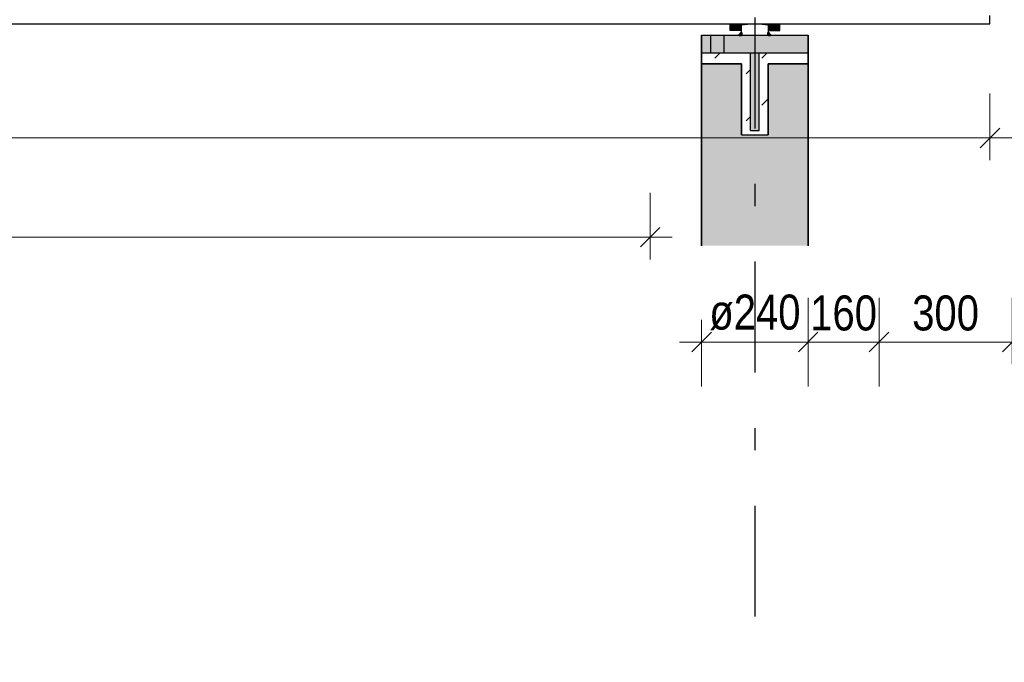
# Model space of a CAD drawing. Header units: millimetres. Extents: x -8.5 to 60.3, y 0 to 42.
# Tile 97 of 109: x 32.9 to 37.4, y 20 to 22.9. Entities that reach past the tile are written whole.
import ezdxf

# ---------------------------------------------------------------- set-up
doc = ezdxf.new("R2010")
doc.units = ezdxf.units.MM
doc.linetypes.add('DASHDOTX2', pattern=[2, 1, -0.5, 0, -0.5])
doc.linetypes.add('HIDDEN', pattern=[0.375, 0.25, -0.125])
doc.layers.add('Achsen', color=7, linetype='Continuous', lineweight=20)
doc.styles.add('Arial Narrow', font='ARIALN.TTF')
doc.dimstyles.new('Arch_Strakon_dimstyle', dxfattribs={"dimtxt": 11.25, "dimasz": 1, "dimexe": 1.25, "dimexo": 0.0625, "dimgap": 1, "dimtad": 0, "dimdec": 3, "dimzin": 12, "dimdsep": 46, "dimtxsty": 'Arial Narrow', "dimblk": 'Arrowhead_Tick', "dimsah": 1, "dimcen": 0, "dimse1": 1, "dimse2": 1, "dimclrd": 6, "dimclrt": 3, "dimazin": 0, "dimtfac": 1, "dimtdec": 4, "dimtmove": 0, "dimatfit": 3, "dimldrblk": 'NONE', "dimfxl": 1, "dimtvp": 1, "dimtolj": 1, "dimtzin": 0, "dimlwd": 13, "dimarcsym": 2})

# ---------------------------------------------------------------- blocks, each defined once
blk = doc.blocks.new('Arrowhead_Tick')
at = {"color": 0, "linetype": 'Continuous', "lineweight": -2, "ltscale": 0.5}
for p, q in [((0, 20), (0, -10)), ((-1, 0), (0, 0)), ((10, 0), (0, 0))]:
    blk.add_line(p, q, dxfattribs=at)
at = {"color": 2, "linetype": 'Continuous', "lineweight": 35, "ltscale": 0.5}
blk.add_line((4.42, 4.42), (-4.42, -4.42), dxfattribs=at)
blk = doc.blocks.new('*D67')
at = {"color": 6, "linetype": 'Continuous', "lineweight": 13}
blk.add_line((36.0133, 21.4183), (36.4733, 21.4183), dxfattribs=at)
at = {"layer": 'Defpoints', "color": 0}
for p in [(36.0033, 21.8525), (36.4833, 21.8525), (36.4833, 21.4183)]:
    blk.add_point(p, dxfattribs=at)
at = {"color": 6, "lineweight": 13, "xscale": 0.01, "yscale": 0.01, "zscale": 0.01}
blk.add_blockref('Arrowhead_Tick', (36.4833, 21.4183), dxfattribs=at)
at = {"color": 6, "lineweight": 13, "xscale": 0.01, "yscale": 0.01, "zscale": 0.01, "rotation": 180}
blk.add_blockref('Arrowhead_Tick', (36.0033, 21.4183), dxfattribs=at)
at = {"color": 2, "lineweight": -2, "insert": (36.2433, 21.5516), "char_height": 0.1575, "attachment_point": 5, "style": 'Arial Narrow'}
blk.add_mtext('\\A1;ø240', dxfattribs=at)
blk = doc.blocks.new('_None')
blk = doc.blocks.new('*D68')
at = {"color": 6, "linetype": 'Continuous', "lineweight": 13}
for p, q in [((36.8128, 23.355), (36.8591, 23.355)), ((37.2928, 23.355), (37.2464, 23.355))]:
    blk.add_line(p, q, dxfattribs=at)
at = {"layer": 'Defpoints', "color": 0}
for p in [(37.3028, 23.355), (36.8028, 22.8905), (37.3028, 22.8525)]:
    blk.add_point(p, dxfattribs=at)
at = {"color": 6, "lineweight": 13, "xscale": 0.01, "yscale": 0.01, "zscale": 0.01}
blk.add_blockref('Arrowhead_Tick', (37.3028, 23.355), dxfattribs=at)
at = {"color": 6, "lineweight": 13, "xscale": 0.01, "yscale": 0.01, "zscale": 0.01, "rotation": 180}
blk.add_blockref('Arrowhead_Tick', (36.8028, 23.355), dxfattribs=at)
at = {"color": 2, "lineweight": -2, "insert": (37.0528, 23.405), "char_height": 0.1575, "attachment_point": 5, "style": 'Arial Narrow'}
blk.add_mtext('\\A1;250', dxfattribs=at)
blk = doc.blocks.new('*D69')
at = {"color": 6, "linetype": 'Continuous', "lineweight": 13}
for p, q in [((37.2928, 23.355), (37.2828, 23.355)), ((37.3028, 23.355), (37.4028, 23.355)), ((37.4128, 23.355), (37.4228, 23.355))]:
    blk.add_line(p, q, dxfattribs=at)
at = {"layer": 'Defpoints', "color": 0}
for p in [(37.4028, 23.355), (37.4028, 22.8905), (37.3028, 22.8525)]:
    blk.add_point(p, dxfattribs=at)
at = {"color": 6, "lineweight": 13, "xscale": 0.01, "yscale": 0.01, "zscale": 0.01}
for p, rotation in [((37.3028, 23.355), 2.035554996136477e-12), ((37.4028, 23.355), 180.000000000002)]:
    blk.add_blockref('Arrowhead_Tick', p, dxfattribs=dict(at, rotation=rotation))
at = {"color": 2, "lineweight": -2, "insert": (37.5807, 23.405), "char_height": 0.1575, "attachment_point": 5, "style": 'Arial Narrow'}
blk.add_mtext('\\A1;50', dxfattribs=at)
blk = doc.blocks.new('*D70')
at = {"color": 6, "linetype": 'Continuous', "lineweight": 13}
blk.add_line((36.4933, 21.4183), (36.7928, 21.4183), dxfattribs=at)
at = {"layer": 'Defpoints', "color": 0}
for p in [(36.8028, 22.8905), (36.4833, 21.8525), (36.8028, 21.4183)]:
    blk.add_point(p, dxfattribs=at)
at = {"color": 6, "lineweight": 13, "xscale": 0.01, "yscale": 0.01, "zscale": 0.01}
for p, rotation in [((36.8028, 21.4183), 359.9999999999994), ((36.4833, 21.4183), 179.9999999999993)]:
    blk.add_blockref('Arrowhead_Tick', p, dxfattribs=dict(at, rotation=rotation))
at = {"color": 2, "lineweight": -2, "insert": (36.643, 21.5487), "char_height": 0.1575, "attachment_point": 5, "style": 'Arial Narrow'}
blk.add_mtext('\\A1;160', dxfattribs=at)
blk = doc.blocks.new('*D71')
at = {"color": 6, "linetype": 'Continuous', "lineweight": 13}
blk.add_line((36.8128, 21.4183), (37.3928, 21.4183), dxfattribs=at)
at = {"layer": 'Defpoints', "color": 0}
for p in [(36.8028, 22.8905), (37.4028, 22.8905), (37.4028, 21.4183)]:
    blk.add_point(p, dxfattribs=at)
at = {"color": 6, "lineweight": 13, "xscale": 0.01, "yscale": 0.01, "zscale": 0.01}
blk.add_blockref('Arrowhead_Tick', (37.4028, 21.4183), dxfattribs=at)
at = {"color": 6, "lineweight": 13, "xscale": 0.01, "yscale": 0.01, "zscale": 0.01, "rotation": 180}
blk.add_blockref('Arrowhead_Tick', (36.8028, 21.4183), dxfattribs=at)
at = {"color": 2, "lineweight": -2, "insert": (37.1028, 21.5487), "char_height": 0.1575, "attachment_point": 5, "style": 'Arial Narrow'}
blk.add_mtext('\\A1;300', dxfattribs=at)
blk = doc.blocks.new('*D91')
at = {"color": 6, "linetype": 'Continuous', "lineweight": 13}
blk.add_line((15.0781, 22.3388), (37.2928, 22.3388), dxfattribs=at)
at = {"layer": 'Defpoints', "color": 0}
for p in [(15.0681, 22.8325), (37.3028, 22.8525), (37.3028, 22.3388)]:
    blk.add_point(p, dxfattribs=at)
at = {"color": 6, "lineweight": 13, "xscale": 0.01, "yscale": 0.01, "zscale": 0.01}
blk.add_blockref('Arrowhead_Tick', (37.3028, 22.3388), dxfattribs=at)
at = {"color": 6, "lineweight": 13, "xscale": 0.01, "yscale": 0.01, "zscale": 0.01, "rotation": 180}
blk.add_blockref('Arrowhead_Tick', (15.0681, 22.3388), dxfattribs=at)
at = {"color": 2, "lineweight": -2, "insert": (26.1854, 22.4679), "char_height": 0.1575, "attachment_point": 5, "style": 'Arial Narrow'}
blk.add_mtext('\\A1;11117', dxfattribs=at)

msp = doc.modelspace()

# ---------------------------------------------------------------- hatches: boundary and pattern name
at = {"lineweight": 18, "true_color": 0x48a4ff}
for points in [[(36.131281, 22.822499), (36.181281, 22.822499), (36.181281, 22.852499), (36.131281, 22.852499)], [(36.355281, 22.852499), (36.355281, 22.822499), (36.305281, 22.822499), (36.305281, 22.852499)]]:
    msp.add_hatch(color=161, dxfattribs=at).paths.add_polyline_path(points)
at = {"lineweight": 18}
h = msp.add_hatch(dxfattribs=at)
h.set_pattern_fill('punkt', color=5, scale=0.01, angle=135, style=0, pattern_type=2)
h.set_pattern_definition([(135, (0, 0), (-0.031819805, -0.031819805), [0, -0.075])])
h.paths.add_polyline_path([(36.171988, 22.802499), (36.183281, 22.802499), (36.183281, 22.81311)])
h = msp.add_hatch(dxfattribs=at)
h.set_pattern_fill('punkt', color=5, scale=0.01, angle=45, style=0, pattern_type=2)
h.set_pattern_definition([(45, (0, 0), (-0.031819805, 0.031819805), [0, -0.075])])
h.paths.add_polyline_path([(36.303281, 22.813793), (36.303281, 22.802499), (36.313892, 22.802499)])
at = {"true_color": 0x48a4ff}
for points in [[(36.483281, 22.802499), (36.483281, 22.722499), (36.003281, 22.722499), (36.003281, 22.802499)], [(36.223281, 22.372499), (36.263281, 22.372499), (36.263281, 22.722499), (36.223281, 22.722499)]]:
    msp.add_hatch(color=161, dxfattribs=at).paths.add_polyline_path(points)
h = msp.add_hatch()
h.set_pattern_fill('uB', color=10, scale=0.01, angle=45, style=0, pattern_type=2)
h.set_pattern_definition([(45, (0, 0), (-0.212132, 0.212132), [0.05, -0.05]), (45, (-0.0707, 0.14142), (-0.212132, 0.212132), [0.05, -0.05, 0.05, -0.05])])
h.paths.add_polyline_path([(36.303281, 22.672499), (36.483281, 22.672499), (36.483281, 22.722499), (36.263281, 22.722499), (36.263281, 22.372499), (36.223281, 22.372499), (36.223281, 22.722499), (36.003281, 22.722499), (36.003281, 22.672499), (36.183281, 22.672499), (36.183281, 22.352499), (36.243281, 22.350569), (36.303281, 22.352499)])
at = {"true_color": 0xceffce}
msp.add_hatch(color=254, dxfattribs=at).paths.add_polyline_path([(36.483281, 22.672499), (36.483281, 21.852499), (36.003281, 21.852499), (36.003281, 22.672499), (36.183281, 22.672499), (36.183281, 22.352499), (36.243281, 22.350569), (36.303281, 22.352499), (36.303281, 22.672499)])

# ---------------------------------------------------------------- linework, layer by layer
at = {"color": 3, "linetype": 'Continuous', "lineweight": 25}
for p, q in [((37.302769, 22.852499), (37.302769, 22.890499)), ((15.068069, 22.852499), (37.302769, 22.852499)), ((35.771106, 22.852499), (37.302769, 22.852499)), ((36.131281, 22.822499), (36.131281, 22.852499)), ((36.181281, 22.822499), (36.131281, 22.822499)), ((36.181281, 22.852499), (36.181281, 22.822499)), ((36.183281, 22.848499), (36.223281, 22.852499)), ((36.183281, 22.802499), (36.183281, 22.848499)), ((36.223281, 22.852499), (36.263281, 22.852499)), ((36.263281, 22.852499), (36.303281, 22.848499)), ((36.303281, 22.848499), (36.303281, 22.802499)), ((36.305281, 22.852499), (36.305281, 22.822499)), ((36.305281, 22.822499), (36.355281, 22.822499)), ((36.355281, 22.822499), (36.355281, 22.852499)), ((36.003281, 22.802499), (36.483281, 22.802499)), ((36.003281, 22.722499), (36.483281, 22.722499)), ((36.223281, 22.372499), (36.223281, 22.722499)), ((36.263281, 22.372499), (36.263281, 22.722499)), ((36.223281, 22.372499), (36.263281, 22.372499))]:
    msp.add_line(p, q, dxfattribs=at)
at = {"color": 4, "linetype": 'Continuous', "lineweight": 50}
for p, q in [((36.171988, 22.802499), (36.183281, 22.81311)), ((36.183281, 22.802499), (36.183281, 22.81311)), ((36.303281, 22.813793), (36.313892, 22.802499)), ((36.303281, 22.813793), (36.303281, 22.802499)), ((36.171988, 22.802499), (36.183281, 22.802499)), ((36.303281, 22.802499), (36.313892, 22.802499))]:
    msp.add_line(p, q, dxfattribs=at)
at = {"color": 2, "linetype": 'Continuous', "lineweight": 35}
for p, q in [((36.003281, 22.802499), (36.003281, 21.852499)), ((36.483281, 22.802499), (36.483281, 21.852499)), ((36.003281, 22.672499), (36.183281, 22.672499)), ((36.183281, 22.352499), (36.183281, 22.672499)), ((36.303281, 22.352499), (36.303281, 22.672499)), ((36.303281, 22.672499), (36.483281, 22.672499)), ((36.183281, 22.352499), (36.243281, 22.350569)), ((36.243281, 22.350569), (36.303281, 22.352499))]:
    msp.add_line(p, q, dxfattribs=at)
at = {"color": 3, "linetype": 'HIDDEN', "lineweight": 25, "ltscale": 0.5}
for p, q in [((36.04495, 22.722499), (36.04495, 22.802499)), ((36.10495, 22.722499), (36.10495, 22.802499))]:
    msp.add_line(p, q, dxfattribs=at)
at = {"color": 6, "linetype": 'Continuous', "lineweight": 13, "ltscale": 0.5}
for p, q in [((35.771106, 22.091397), (35.771106, 21.791397)), ((19.794069, 21.891397), (35.871106, 21.891397))]:
    msp.add_line(p, q, dxfattribs=at)
at = {"color": 2, "linetype": 'Continuous', "lineweight": 35, "ltscale": 0.5}
msp.add_line((35.8153, 21.935592), (35.726911, 21.847203), dxfattribs=at)
at = {"layer": 'Achsen', "color": 3, "linetype": 'DASHDOTX2', "lineweight": 25, "ltscale": 0.5}
msp.add_line((36.242562, 25.080992), (36.242562, 7.785915), dxfattribs=at)

# ---------------------------------------------------------------- dimensions: what is measured, and where the dimension line sits
at = {"lineweight": -2}
for base, p1, p2, text, override, picture, middle in [((37.302769, 23.354951), (36.802769, 22.890499), (37.302769, 22.852499), '250', {"dimscale": 0.01, "dimtxt": 15.75, "dimasz": 1, "dimgap": 5, "dimtad": 0, "dimjust": 0, "dimtih": 0, "dimtoh": 0, "dimdec": 2, "dimdsep": 46, "dimtxsty": 'Arial Narrow', "dimclrd": 6, "dimclrt": 2, "dimtix": 0, "dimtofl": 255, "dimtmove": 2, "dimatfit": 2, "dimfxl": 0, "dimfxlon": 0, "dimtvp": 31.746032, "dimlwd": 13}, '*D68', (37.052769, 23.404951)), ((36.802769, 21.418307), (36.483281, 21.852499), (36.802769, 22.890499), '160', {"dimscale": 0.01, "dimtxt": 15.75, "dimasz": 1, "dimgap": 5, "dimtad": 1, "dimjust": 0, "dimtih": 0, "dimtoh": 0, "dimdec": 2, "dimdsep": 46, "dimtxsty": 'Arial Narrow', "dimclrd": 6, "dimclrt": 2, "dimtix": 1, "dimtofl": 255, "dimtmove": 0, "dimatfit": 2, "dimfxl": 0, "dimfxlon": 0, "dimtvp": 31.746032, "dimlwd": 13}, '*D70', (36.643025, 21.418307)), ((37.402769, 21.418307), (36.802769, 22.890499), (37.402769, 22.890499), '300', {"dimscale": 0.01, "dimtxt": 15.75, "dimasz": 1, "dimgap": 5, "dimtad": 1, "dimjust": 0, "dimtih": 0, "dimtoh": 0, "dimdec": 2, "dimdsep": 46, "dimtxsty": 'Arial Narrow', "dimclrd": 6, "dimclrt": 2, "dimtix": 1, "dimtofl": 255, "dimtmove": 0, "dimatfit": 2, "dimfxl": 0, "dimfxlon": 0, "dimtvp": 31.746032, "dimlwd": 13}, '*D71', (37.102769, 21.418307)), ((36.483281, 21.418307), (36.003281, 21.852499), (36.483281, 21.852499), 'ø240', {"dimscale": 0.01, "dimtxt": 15.75, "dimasz": 1, "dimgap": 5, "dimtad": 1, "dimjust": 0, "dimtih": 0, "dimtoh": 0, "dimdec": 2, "dimdsep": 46, "dimtxsty": 'Arial Narrow', "dimclrd": 6, "dimclrt": 2, "dimtix": 1, "dimtofl": 255, "dimtmove": 0, "dimatfit": 2, "dimfxl": 0, "dimfxlon": 0, "dimtvp": 31.746032, "dimlwd": 13}, '*D67', (36.243281, 21.418307))]:
    dim = msp.add_linear_dim(base=base, p1=p1, p2=p2, text=text, dimstyle='Arch_Strakon_dimstyle', override=override, dxfattribs=at)
    dim.commit()
    dim.dimension.update_dxf_attribs({"geometry": picture, "text_midpoint": middle, "dimtype": 160})
for base, p1, p2, text, override, picture, middle in [((37.402769, 23.354951), (37.302769, 22.852499), (37.402769, 22.890499), '50', {"dimscale": 0.01, "dimtxt": 15.75, "dimasz": 1, "dimgap": 5, "dimtad": 1, "dimjust": 4, "dimtih": 0, "dimtoh": 0, "dimdec": 2, "dimdsep": 46, "dimtxsty": 'Arial Narrow', "dimclrd": 6, "dimclrt": 2, "dimtix": 0, "dimtofl": 255, "dimtmove": 2, "dimatfit": 2, "dimfxl": 0, "dimfxlon": 0, "dimtvp": 31.746032, "dimlwd": 13}, '*D69', (37.580744, 23.404951)), ((37.302769, 22.338826), (15.068069, 22.832499), (37.302769, 22.852499), '11117', {"dimscale": 0.01, "dimtxt": 15.75, "dimasz": 1, "dimgap": 5, "dimtad": 1, "dimjust": 0, "dimtih": 0, "dimtoh": 0, "dimdec": 2, "dimdsep": 46, "dimtxsty": 'Arial Narrow', "dimclrd": 6, "dimclrt": 2, "dimtix": 1, "dimtofl": 255, "dimtmove": 0, "dimatfit": 2, "dimfxl": 0, "dimfxlon": 0, "dimtvp": 31.746032, "dimlwd": 13}, '*D91', (26.185419, 22.338826))]:
    dim = msp.add_linear_dim(base=base, p1=p1, p2=p2, angle=0, text=text, dimstyle='Arch_Strakon_dimstyle', override=override, dxfattribs=at)
    dim.commit()
    dim.dimension.update_dxf_attribs({"geometry": picture, "text_midpoint": middle, "dimtype": 160})

doc.saveas('drawing.dxf')
